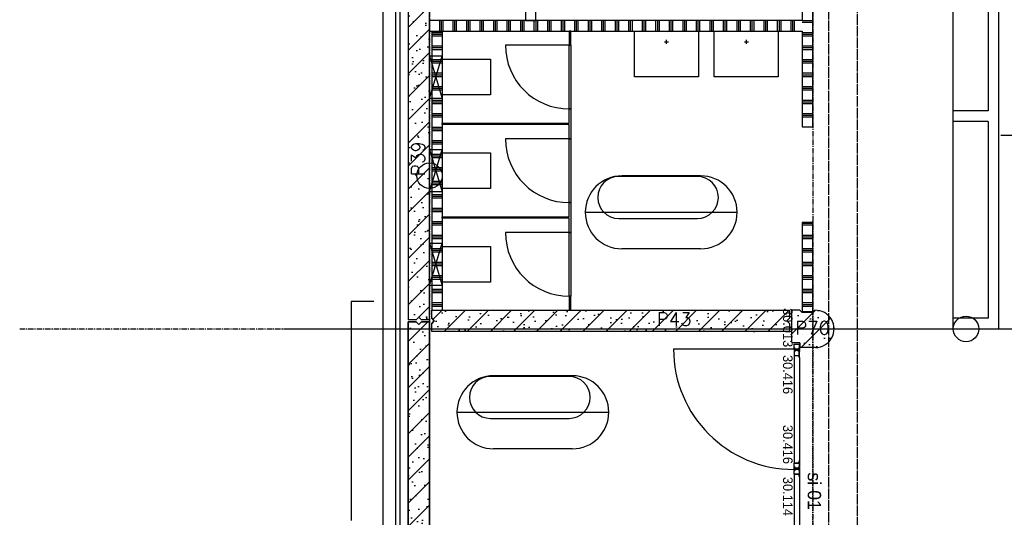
# Model space of a CAD drawing. Extents: x 0 to 1189, y 0 to 841.
# Tile 4 of 44: x 98 to 190, y 232 to 279. Entities that reach past the tile are written whole.
import ezdxf

# ---------------------------------------------------------------- set-up
doc = ezdxf.new("R2010")
doc.units = 0
doc.header["$PDSIZE"] = 2
for name, pattern in [('AUSGEZOGEN', [0]), ('B0304', [6, 5, -0.5, 0, -0.5]), ('DASHDOT', [25.4, 12.7, -6.35, 0, -6.35]), ('E0001', [1, 1, 0])]:
    doc.linetypes.add(name, pattern=pattern)
doc.layers.get('0').update_dxf_attribs({"linetype": 'CONTINUOUS'})
for name, color, linetype in [('AB$1A---_ATTRIB', 9, 'CONTINUOUS'), ('AL$1A---_ALGEMEEN', 9, 'CONTINUOUS'), ('AT$1A---_TEKSTK', 15, 'CONTINUOUS'), ('GOTEN', 3, 'CONTINUOUS'), ('STRAMIEN', 1, 'CONTINUOUS'), ('VITELDATA', 1, 'CONTINUOUS')]:
    doc.layers.add(name, color=color, linetype=linetype)
doc.styles.add('GBB_ISOP', font='b-gbp3.shx')
doc.styles.add('GBB_ISOT', font='b-gbt3.shx')
doc.styles.add('ROMANS', font='romans.shx', dxfattribs={"height": 300})

# ---------------------------------------------------------------- blocks, each defined once
blk = doc.blocks.new('$DAT003')
for p, q in [((3.2, 0.9), (2, 1.5)), ((2, -1.5), (2, 1.5)), ((0, 0), (2, 0)), ((3.2, -0.9), (2, -1.5))]:
    blk.add_line(p, q)
blk = doc.blocks.new('-STR-H2')
at = {"layer": 'AL$1A---_ALGEMEEN', "linetype": 'DASHDOT', "ltscale": 0.5}
blk.add_line((-3600, 0), (-9880, 0), dxfattribs=at)
at = {"layer": 'AL$1A---_ALGEMEEN', "linetype": 'Continuous', "ltscale": 2}
blk.add_circle((-10000, 0), 120, dxfattribs=at)
for p in [(-8560, 0), (-4960, 0)]:
    blk.add_point(p, dxfattribs=at)
blk = doc.blocks.new('-STR-H')
at = {"layer": 'AL$1A---_ALGEMEEN', "linetype": 'DASHDOT', "ltscale": 0.5}
blk.add_line((0, 0), (-9880, 0), dxfattribs=at)
at = {"layer": 'AL$1A---_ALGEMEEN', "linetype": 'Continuous', "ltscale": 2}
blk.add_circle((-10000, 0), 120, dxfattribs=at)
for p in [(-8560, 0), (-1360, 0)]:
    blk.add_point(p, dxfattribs=at)
blk = doc.blocks.new('30114')
at = {"layer": 'AL$1A---_ALGEMEEN', "color": 15, "linetype": 'AUSGEZOGEN'}
for p, q in [((-18.5, 3), (0, 3)), ((0, 1.5), (-18.5, 1.5)), ((0, 0), (-18.5, 0)), ((0, 21.22636), (0, 48.5)), ((0, 3), (0, 21.22636)), ((42, 1.5), (0, 1.5)), ((61.5, 0), (0, 0)), ((1.5, 50), (38.5, 50)), ((1.5, 21.22636), (1.5, 48.5)), ((1.5, 48.5), (38.5, 48.5)), ((1.5, 3), (1.5, 21.22636)), ((38.5, 48.5), (38.5, 43)), ((40, 48.5), (40, 43)), ((40, 43), (48.5, 43)), ((40, 41.5), (48.5, 41.5)), ((48.5, 8.5), (42, 8.5)), ((48.5, 7), (42, 7)), ((42, 3), (61.5, 3)), ((42, 1.5), (61.5, 1.5)), ((48.5, 41.5), (48.5, 21.22636)), ((48.5, 21.22636), (48.5, 8.5)), ((50, 41.5), (50, 21.22636)), ((50, 21.22636), (50, 8.5))]:
    blk.add_line(p, q, dxfattribs=at)
for centre, radius, start, end in [((-18.5, 1.5), 1.5, 90, 180), ((-18.5, 1.5), 1.5, 180, 270), ((1.5, 48.5), 1.5, 90, 180), ((0, 3), 1.5, 270, 0), ((38.5, 48.5), 1.5, 0, 90), ((40, 43), 1.5, 180, 270), ((42, 5), 3.5, 90, 180), ((42, 5), 3.5, 180, 270), ((42, 5), 2, 90, 180), ((42, 5), 2, 180, 270), ((48.5, 41.5), 1.5, 0, 90), ((48.5, 8.5), 1.5, 270, 0), ((61.5, 1.5), 1.5, 0, 90), ((61.5, 1.5), 1.5, 270, 0)]:
    blk.add_arc(centre, radius, start, end, dxfattribs=at)
blk = doc.blocks.new('30416')
at = {"layer": 'AL$1A---_ALGEMEEN', "color": 15, "linetype": 'AUSGEZOGEN'}
for p, q in [((-21.50002, 50), (9.86174, 50.00002)), ((-21.50002, 48.5), (-2.000015, 48.5)), ((-2.000015, 47), (-21.50002, 47)), ((-10, 31.0621), (-10, 41.5)), ((-10, 8.5), (-10, 31.0621)), ((-8.5, 43), (-2, 43)), ((-8.5, 41.5), (-2, 41.5)), ((-8.5, 31.0621), (-8.5, 41.5)), ((-8.5, 8.5), (-8.5, 31.0621)), ((0, 8.5), (-8.5, 8.5)), ((0, 7), (-8.5, 7)), ((-2.000015, 48.5), (9.86174, 48.5)), ((0, 1.5), (0, 7)), ((1.5, 1.5), (1.5, 7)), ((9.861786, 1.5), (1.5, 1.5)), ((9.861786, 0), (1.5, 0)), ((40, 1.500015), (9.861755, 1.5)), ((9.861786, 50), (38.5, 50.00002)), ((9.861786, 48.5), (38.5, 48.50002)), ((58.50002, 0.000015), (9.861786, 0)), ((38.5, 48.5), (38.5, 31.0621)), ((38.5, 31.06212), (38.5, 3.000015)), ((40, 48.5), (40, 31.0621)), ((40, 31.06212), (40, 3.000015)), ((40, 3.000015), (58.5, 3.000015)), ((58.50002, 1.500015), (40, 1.500015))]:
    blk.add_line(p, q, dxfattribs=at)
for centre, radius, start, end in [((-21.50002, 48.5), 1.5, 90, 180), ((-21.50002, 48.5), 1.5, 180, 270), ((-8.5, 41.5), 1.5, 90, 180), ((-8.5, 8.5), 1.5, 180, 270), ((-2.000015, 45), 3.5, 0, 90.00001), ((-2.000015, 45), 2, 0, 90.00001), ((-2.000015, 45), 3.5, 270, 0), ((-2.000015, 45), 2, 270, 0), ((0, 7), 1.5, 0, 90), ((1.5, 1.5), 1.5, 180, 270), ((38.5, 48.5), 1.5, 0, 90.00001), ((40, 3.000015), 1.5, 180, 270), ((58.50002, 1.500015), 1.5, 0, 90.00001), ((58.50002, 1.500015), 1.5, 270, 0)]:
    blk.add_arc(centre, radius, start, end, dxfattribs=at)
blk = doc.blocks.new('30013')
at = {"layer": 'AL$1A---_ALGEMEEN', "color": 15, "linetype": 'AUSGEZOGEN'}
for p, q in [((0, 48.5), (0, 20.92189)), ((0, 20.92189), (0, 1.5)), ((38.50001, 50), (1.500008, 50)), ((38.50001, 48.5), (1.500008, 48.5)), ((1.500008, 48.5), (1.500008, 20.92189)), ((1.500008, 20.92189), (1.500008, 1.5)), ((1.500008, 1.5), (42.00001, 1.5)), ((1.500008, 0), (61.50001, 0)), ((38.50001, 43), (38.50001, 48.5)), ((40.00001, 43), (40.00001, 48.5)), ((48.50001, 43), (40.00001, 43)), ((48.50001, 41.5), (40.00001, 41.5)), ((42.00001, 8.5), (48.50001, 8.5)), ((42.00001, 7), (48.50001, 7)), ((61.50001, 3), (42.00001, 3)), ((42.00001, 1.5), (61.50001, 1.5)), ((48.50001, 20.92189), (48.50001, 41.5)), ((48.50001, 8.5), (48.50001, 20.92189)), ((50.00001, 20.92189), (50.00001, 41.5)), ((50.00001, 8.5), (50.00001, 20.92189))]:
    blk.add_line(p, q, dxfattribs=at)
for centre, radius, start, end in [((1.500008, 1.5), 1.5, 180, 270), ((1.500015, 48.5), 1.5, 90, 180), ((38.49999, 48.5), 1.5, 0, 90), ((39.99999, 43), 1.5, 180, 270), ((41.99999, 5), 3.5, 90, 180), ((41.99999, 5), 3.5, 180, 270), ((41.99999, 5), 2, 90, 180), ((41.99999, 5), 2, 180, 270), ((48.49999, 41.5), 1.5, 0, 90), ((48.49999, 8.5), 1.5, 270, 0), ((61.50001, 1.5), 1.5, 0, 90), ((61.50001, 1.5), 1.5, 270, 0)]:
    blk.add_arc(centre, radius, start, end, dxfattribs=at)
blk = doc.blocks.new('XREF_B-A3-II-114')
at = {"layer": 'AL$1A---_ALGEMEEN', "ltscale": 2}
h = blk.add_hatch(dxfattribs=at)
h.set_pattern_fill('PREFB', color=8, scale=8, angle=360, style=0)
h.set_pattern_definition([(45, (24673.26, 36878.29), (-108.6116, 108.6116), []), (17, (24673.26, 36878.29), (41.26, 127.7242), [0, -130.56, -73.92, 0, -107.52]), (48, (24673.26, 36878.29), (-29.465, 129.875), [0, -129.28, 0, -131.84, 0, -106.24]), (71, (24673.26, 36878.29), (-76.6585, 107.6209), [0, -128, 0, -768, -105.28])])
h.paths.add_polyline_path([(24673.3, 37081.3), (24748.3, 37081.3), (24773.3, 37106.3), (24798.3, 37081.3), (24873.3, 37081.3), (24873.3, 44271.3), (24848.3, 44296.3), (24873.3, 44321.3), (24873.3, 44396.3), (24673.3, 44396.3)])
h = blk.add_hatch(dxfattribs=at)
h.set_pattern_fill('PREFB', color=8, scale=8, angle=180, style=0)
h.set_pattern_definition([(225, (24903.26, 37171.29), (108.6116, -108.6116), []), (197, (24903.26, 37171.29), (-41.26, -127.724), [0, -130.56, -73.92, 0, -107.52]), (228, (24903.26, 37171.29), (29.465, -129.875), [0, -129.28, 0, -131.84, 0, -106.24]), (251, (24903.26, 37171.29), (76.6585, -107.621), [0, -128, 0, -768, -105.28])])
h.paths.add_polyline_path([(28253.3, 36971.3), (28253.3, 37046.3), (28228.3, 37071.3), (28253.3, 37096.3), (28253.3, 37171.3), (24893.3, 37171.3), (24893.3, 37096.3), (24918.3, 37071.3), (24893.3, 37046.3), (24893.3, 36971.3)])
h = blk.add_hatch(dxfattribs=at)
h.set_pattern_fill('PREFB', color=8, scale=8, angle=180, style=0)
h.set_pattern_definition([(225, (28333.26, 37096.29), (108.61, -108.61), []), (197, (28333.26, 37096.29), (-41.26, -127.724), [0, -130.56, -73.92, 0, -107.52]), (228, (28333.26, 37096.29), (29.465, -129.875), [0, -129.28, 0, -131.84, 0, -106.24]), (251, (28333.26, 37096.29), (76.659, -107.62), [0, -128, 0, -768, -105.28])])
h.paths.add_polyline_path([(28493.2, 37171.2), (28473.3, 37151.3), (28373.3, 37151.3), (28353.3, 37171.3), (28273.3, 37171.3), (28273.3, 36874.3), (28283.3, 36864.3), (28353.3, 36864.3), (28353.3, 36821.3), (28498.3, 36821.3, 1.014604)])
h = blk.add_hatch(dxfattribs=at)
h.set_pattern_fill('PREFB', color=8, scale=8, angle=360, style=0)
h.set_pattern_definition([(45, (24673.26, 29799.29), (-108.6116, 108.6116), []), (17, (24673.26, 29799.29), (41.26, 127.7242), [0, -130.56, -73.92, 0, -107.52]), (48, (24673.26, 29799.29), (-29.465, 129.875), [0, -129.28, 0, -131.84, 0, -106.24]), (71, (24673.26, 29799.29), (-76.6585, 107.6209), [0, -128, 0, -768, -105.28])])
h.paths.add_polyline_path([(24873.3, 33361.3), (24848.3, 33386.3), (24848.3, 33406.3), (24873.3, 33431.3), (24873.3, 37061.3), (24798.3, 37061.3), (24773.3, 37036.3), (24748.3, 37061.3), (24673.3, 37061.3), (24673.3, 29596.3), (24873.3, 29596.3), (24873.3, 29671.3), (24848.3, 29696.3), (24873.3, 29721.3)])
at = {"layer": 'AL$1A---_ALGEMEEN', "color": 8, "ltscale": 2}
for p, q in [((24438.3, 29361.3), (24438.3, 44631.3)), ((24553.3, 44516.3), (24553.3, 29476.3)), ((24593.3, 44476.3), (24593.3, 29516.3)), ((30219.8, 36996.3), (30219.8, 42946.5)), ((30119.8, 40896.3), (30119.8, 39046.3)), ((28373.3, 40171.3), (28373.3, 39896.3)), ((28473.3, 38896.3), (28473.3, 40171.3)), ((28373.3, 39896.3), (24873.3, 39896.3)), ((24873.3, 39896.3), (24873.3, 39796.3)), ((24968.5, 39796.3), (24968.5, 39896.3)), ((24984.4, 39796.3), (24984.4, 39896.3)), ((25000.3, 39796.3), (25000.3, 39896.3)), ((25095.5, 39796.3), (25095.5, 39896.3)), ((25111.4, 39796.3), (25111.4, 39896.3)), ((25127.3, 39796.3), (25127.3, 39896.3)), ((25222.5, 39796.3), (25222.5, 39896.3)), ((25238.4, 39796.3), (25238.4, 39896.3)), ((25254.3, 39796.3), (25254.3, 39896.3)), ((25349.5, 39796.3), (25349.5, 39896.3)), ((25365.4, 39796.3), (25365.4, 39896.3)), ((25381.3, 39796.3), (25381.3, 39896.3)), ((25476.5, 39796.3), (25476.5, 39896.3)), ((25492.4, 39796.3), (25492.4, 39896.3)), ((25508.3, 39796.3), (25508.3, 39896.3)), ((25603.5, 39796.3), (25603.5, 39896.3)), ((25619.4, 39796.3), (25619.4, 39896.3)), ((25635.3, 39796.3), (25635.3, 39896.3)), ((25730.5, 39796.3), (25730.5, 39896.3)), ((25746.4, 39796.3), (25746.4, 39896.3)), ((25762.3, 39796.3), (25762.3, 39896.3)), ((25857.5, 39796.3), (25857.5, 39896.3)), ((25873.4, 39796.3), (25873.4, 39896.3)), ((25889.3, 39796.3), (25889.3, 39896.3)), ((25984.5, 39796.3), (25984.5, 39896.3)), ((26000.4, 39796.3), (26000.4, 39896.3)), ((26016.3, 39796.3), (26016.3, 39896.3)), ((26111.5, 39796.3), (26111.5, 39896.3)), ((26127.4, 39796.3), (26127.4, 39896.3)), ((26143.3, 39796.3), (26143.3, 39896.3)), ((26238.5, 39796.3), (26238.5, 39896.3)), ((26254.4, 39796.3), (26254.4, 39896.3)), ((26270.3, 39796.3), (26270.3, 39896.3)), ((26365.5, 39796.3), (26365.5, 39896.3)), ((26381.4, 39796.3), (26381.4, 39896.3)), ((26397.3, 39796.3), (26397.3, 39896.3)), ((26492.5, 39796.3), (26492.5, 39896.3)), ((26508.4, 39796.3), (26508.4, 39896.3)), ((26524.3, 39796.3), (26524.3, 39896.3)), ((26619.5, 39796.3), (26619.5, 39896.3)), ((26635.4, 39796.3), (26635.4, 39896.3)), ((26651.3, 39796.3), (26651.3, 39896.3)), ((26746.5, 39796.3), (26746.5, 39896.3)), ((26762.4, 39796.3), (26762.4, 39896.3)), ((26778.3, 39796.3), (26778.3, 39896.3)), ((26873.5, 39796.3), (26873.5, 39896.3)), ((26889.4, 39796.3), (26889.4, 39896.3)), ((26905.3, 39796.3), (26905.3, 39896.3)), ((27000.5, 39796.3), (27000.5, 39896.3)), ((27016.4, 39796.3), (27016.4, 39896.3)), ((27032.3, 39796.3), (27032.3, 39896.3)), ((27127.5, 39796.3), (27127.5, 39896.3)), ((27143.4, 39796.3), (27143.4, 39896.3)), ((27159.3, 39796.3), (27159.3, 39896.3)), ((27254.5, 39796.3), (27254.5, 39896.3)), ((27270.4, 39796.3), (27270.4, 39896.3)), ((27286.3, 39796.3), (27286.3, 39896.3)), ((27381.5, 39796.3), (27381.5, 39896.3)), ((27397.4, 39796.3), (27397.4, 39896.3)), ((27413.3, 39796.3), (27413.3, 39896.3)), ((27508.5, 39796.3), (27508.5, 39896.3)), ((27524.4, 39796.3), (27524.4, 39896.3)), ((27540.3, 39796.3), (27540.3, 39896.3)), ((27635.5, 39796.3), (27635.5, 39896.3)), ((27651.4, 39796.3), (27651.4, 39896.3)), ((27667.3, 39796.3), (27667.3, 39896.3)), ((27762.5, 39796.3), (27762.5, 39896.3)), ((27778.4, 39796.3), (27778.4, 39896.3)), ((27794.3, 39796.3), (27794.3, 39896.3)), ((27889.5, 39796.3), (27889.5, 39896.3)), ((27905.4, 39796.3), (27905.4, 39896.3)), ((27921.3, 39796.3), (27921.3, 39896.3)), ((28016.5, 39796.3), (28016.5, 39896.3)), ((28032.4, 39796.3), (28032.4, 39896.3)), ((28048.3, 39796.3), (28048.3, 39896.3)), ((28143.5, 39796.3), (28143.5, 39896.3)), ((28159.4, 39796.3), (28159.4, 39896.3)), ((28175.3, 39796.3), (28175.3, 39896.3)), ((28270.5, 39796.3), (28270.5, 39896.3)), ((28286.4, 39796.3), (28286.4, 39896.3)), ((28302.3, 39796.3), (28302.3, 39896.3)), ((28373.3, 39894.2), (28473.3, 39894.2)), ((28373.3, 39878.3), (28473.3, 39878.3)), ((24873.3, 39796.3), (28373.3, 39796.3)), ((24893.3, 39796.3), (24893.3, 37171.3)), ((24893.3, 39783), (24993.3, 39783)), ((24993.3, 39796.3), (24993.3, 37171.3)), ((26185.8, 39796.3), (26185.8, 39664.3)), ((26200.8, 39796.3), (26185.8, 39796.3)), ((26200.8, 39664.3), (26200.8, 39796.3)), ((28373.3, 39796.3), (28373.3, 38896.3)), ((28373.3, 39783), (28473.3, 39783)), ((24893.3, 39767.2), (24993.3, 39767.2)), ((24893.3, 39751.3), (24993.3, 39751.3)), ((28373.3, 39767.2), (28473.3, 39767.2)), ((28373.3, 39751.3), (28473.3, 39751.3)), ((24893.3, 39656), (24993.3, 39656)), ((24893.3, 39640.2), (24993.3, 39640.2)), ((24893.3, 39624.3), (24993.3, 39624.3)), ((26185.8, 39664.3), (25585.8, 39664.3)), ((26185.8, 39664.3), (26200.8, 39664.3)), ((28373.3, 39656), (28473.3, 39656)), ((28373.3, 39640.2), (28473.3, 39640.2)), ((28373.3, 39624.3), (28473.3, 39624.3)), ((24893.3, 39529), (24983, 39529)), ((24893.3, 39513.2), (24978.2, 39513.2)), ((24893.3, 39497.3), (24973.5, 39497.3)), ((24973.5, 39497.3), (24993.3, 39497.3)), ((24978.2, 39513.2), (24993.3, 39513.2)), ((24983, 39529), (24993.3, 39529)), ((28373.3, 39529), (28473.3, 39529)), ((28373.3, 39513.2), (28473.3, 39513.2)), ((28373.3, 39497.3), (28473.3, 39497.3)), ((24893.3, 39402), (24921.6, 39402)), ((24921.6, 39402), (24944.9, 39402)), ((24944.9, 39402), (24993.3, 39402)), ((28373.3, 39402), (28473.3, 39402)), ((24893.3, 39386.2), (24926.4, 39386.2)), ((24893.3, 39370.3), (24931.2, 39370.3)), ((24926.4, 39386.2), (24940.1, 39386.2)), ((24931.2, 39370.3), (24935.4, 39370.3)), ((24935.4, 39370.3), (24993.3, 39370.3)), ((24940.1, 39386.2), (24993.3, 39386.2)), ((28373.3, 39386.2), (28473.3, 39386.2)), ((28373.3, 39370.3), (28473.3, 39370.3)), ((24893.3, 39275), (24906.8, 39275)), ((24893.3, 39259.2), (24902, 39259.2)), ((24893.3, 39243.3), (24897.3, 39243.3)), ((24897.3, 39243.3), (24969.3, 39243.3)), ((24902, 39259.2), (24964.5, 39259.2)), ((24906.8, 39275), (24959.7, 39275)), ((24959.7, 39275), (24993.3, 39275)), ((24964.5, 39259.2), (24993.3, 39259.2)), ((24969.3, 39243.3), (24993.3, 39243.3)), ((28373.3, 39275), (28473.3, 39275)), ((28373.3, 39259.2), (28473.3, 39259.2)), ((28373.3, 39243.3), (28473.3, 39243.3)), ((24893.3, 39148), (24993.3, 39148)), ((24893.3, 39132.2), (24993.3, 39132.2)), ((28373.3, 39148), (28473.3, 39148)), ((28373.3, 39132.2), (28473.3, 39132.2)), ((24893.3, 39116.3), (24993.3, 39116.3)), ((26185.8, 38931.3), (26185.8, 39064.3)), ((26185.8, 39064.3), (26200.8, 39064.3)), ((26200.8, 39064.3), (26200.8, 38783.3)), ((28373.3, 39116.3), (28473.3, 39116.3)), ((30119.8, 39046.3), (29789.8, 39046.3)), ((29789.8, 39046.3), (29789.8, 38946.3)), ((24893.3, 39021), (24993.3, 39021)), ((24893.3, 39005.2), (24993.3, 39005.2)), ((24893.3, 38989.3), (24993.3, 38989.3)), ((28373.3, 39021), (28473.3, 39021)), ((28373.3, 39005.2), (28473.3, 39005.2)), ((28373.3, 38989.3), (28473.3, 38989.3)), ((30119.8, 38946.3), (29789.8, 38946.3)), ((30119.8, 38946.3), (30119.8, 37096.3)), ((24893.3, 38894), (24993.3, 38894)), ((24893.3, 38878.2), (24993.3, 38878.2)), ((24893.3, 38862.3), (24993.3, 38862.3)), ((24993.3, 38931.3), (26185.8, 38931.3)), ((24993.3, 38916.3), (24993.3, 38931.3)), ((24993.3, 38931.3), (24993.3, 38916.3)), ((26185.8, 38916.3), (24993.3, 38916.3)), ((26185.8, 38783.3), (26185.8, 38916.3)), ((28373.3, 38896.3), (28473.3, 38896.3)), ((24893.3, 38767), (24993.3, 38767)), ((26185.8, 38783.3), (25585.8, 38783.3)), ((26200.8, 38783.3), (26185.8, 38783.3)), ((24893.3, 38751.2), (24993.3, 38751.2)), ((24893.3, 38735.3), (24993.3, 38735.3)), ((24893.3, 38640), (24980.3, 38640)), ((24893.3, 38624.2), (24975.5, 38624.2)), ((24893.3, 38608.3), (24895.8, 38608.3)), ((24895.8, 38608.3), (24970.8, 38608.3)), ((24970.8, 38608.3), (24993.3, 38608.3)), ((24975.5, 38624.2), (24993.3, 38624.2)), ((24980.3, 38640), (24993.3, 38640)), ((24893.3, 38513), (24924.3, 38513)), ((24893.3, 38497.2), (24929.1, 38497.2)), ((24893.3, 38481.3), (24932.7, 38481.3)), ((24924.3, 38513), (24942.2, 38513)), ((24929.1, 38497.2), (24937.4, 38497.2)), ((24932.7, 38481.3), (24933.9, 38481.3)), ((24933.9, 38481.3), (24993.3, 38481.3)), ((24937.4, 38497.2), (24993.3, 38497.2)), ((24942.2, 38513), (24993.3, 38513)), ((24893.3, 38386), (24904.1, 38386)), ((24904.1, 38386), (24962.4, 38386)), ((24962.4, 38386), (24993.3, 38386)), ((24893.3, 38370.2), (24899.3, 38370.2)), ((24893.3, 38354.3), (24894.6, 38354.3)), ((24894.6, 38354.3), (24972, 38354.3)), ((24899.3, 38370.2), (24967.2, 38370.2)), ((24967.2, 38370.2), (24993.3, 38370.2)), ((24972, 38354.3), (24993.3, 38354.3)), ((24893.3, 38259), (24993.3, 38259)), ((24893.3, 38243.2), (24993.3, 38243.2)), ((24893.3, 38227.3), (24993.3, 38227.3)), ((24893.3, 38132), (24993.3, 38132)), ((24893.3, 38116.2), (24993.3, 38116.2)), ((26185.8, 38051.3), (26185.8, 38183.3)), ((26185.8, 38183.3), (26200.8, 38183.3)), ((26200.8, 38183.3), (26200.8, 37903.3)), ((24893.3, 38100.3), (24993.3, 38100.3)), ((24993.3, 38051.3), (26185.8, 38051.3)), ((24993.3, 38036.3), (24993.3, 38051.3)), ((24993.3, 38051.3), (24993.3, 38036.3)), ((26185.8, 38036.3), (24993.3, 38036.3)), ((26185.8, 37903.3), (26185.8, 38036.3)), ((24893.3, 38005), (24993.3, 38005)), ((24893.3, 37989.2), (24993.3, 37989.2)), ((24893.3, 37973.3), (24993.3, 37973.3)), ((28473.3, 37996.3), (28373.3, 37996.3)), ((28373.3, 37996.3), (28373.3, 37161.3)), ((28373.3, 37989.2), (28473.3, 37989.2)), ((28373.3, 37973.3), (28473.3, 37973.3)), ((28473.3, 37161.3), (28473.3, 37996.3)), ((24893.3, 37878), (24993.3, 37878)), ((24893.3, 37862.2), (24993.3, 37862.2)), ((24893.3, 37846.3), (24993.3, 37846.3)), ((26185.8, 37903.3), (25585.8, 37903.3)), ((26200.8, 37903.3), (26185.8, 37903.3)), ((28373.3, 37878), (28473.3, 37878)), ((28373.3, 37862.2), (28473.3, 37862.2)), ((28373.3, 37846.3), (28473.3, 37846.3)), ((24893.3, 37751), (24977.6, 37751)), ((24977.6, 37751), (24993.3, 37751)), ((28373.3, 37751), (28473.3, 37751)), ((24893.3, 37735.2), (24893.7, 37735.2)), ((24893.3, 37719.3), (24898.5, 37719.3)), ((24893.7, 37735.2), (24972.8, 37735.2)), ((24898.5, 37719.3), (24968.1, 37719.3)), ((24968.1, 37719.3), (24993.3, 37719.3)), ((24972.8, 37735.2), (24993.3, 37735.2)), ((28373.3, 37735.2), (28473.3, 37735.2)), ((28373.3, 37719.3), (28473.3, 37719.3)), ((24893.3, 37624), (24927, 37624)), ((24893.3, 37608.2), (24931.8, 37608.2)), ((24893.3, 37592.3), (24930, 37592.3)), ((24927, 37624), (24939.5, 37624)), ((24930, 37592.3), (24936.6, 37592.3)), ((24931.8, 37608.2), (24934.7, 37608.2)), ((24934.7, 37608.2), (24993.3, 37608.2)), ((24936.6, 37592.3), (24993.3, 37592.3)), ((24939.5, 37624), (24993.3, 37624)), ((28373.3, 37624), (28473.3, 37624)), ((28373.3, 37608.2), (28473.3, 37608.2)), ((28373.3, 37592.3), (28473.3, 37592.3)), ((24893.3, 37497), (24901.4, 37497)), ((24893.3, 37481.2), (24896.6, 37481.2)), ((24893.3, 37465.3), (24974.7, 37465.3)), ((24896.6, 37481.2), (24969.9, 37481.2)), ((24901.4, 37497), (24965.1, 37497)), ((24965.1, 37497), (24993.3, 37497)), ((24969.9, 37481.2), (24993.3, 37481.2)), ((24974.7, 37465.3), (24993.3, 37465.3)), ((28373.3, 37497), (28473.3, 37497)), ((28373.3, 37481.2), (28473.3, 37481.2)), ((28373.3, 37465.3), (28473.3, 37465.3)), ((24893.3, 37370), (24993.3, 37370)), ((28373.3, 37370), (28473.3, 37370)), ((24893.3, 37354.2), (24993.3, 37354.2)), ((24893.3, 37338.3), (24993.3, 37338.3)), ((26185.8, 37303.3), (26185.8, 37171.3)), ((26200.8, 37303.3), (26185.8, 37303.3)), ((26200.8, 37171.3), (26200.8, 37303.3)), ((28373.3, 37354.2), (28473.3, 37354.2)), ((28373.3, 37338.3), (28473.3, 37338.3)), ((24348.9, 37252.4), (24138.3, 37252.4)), ((24138.3, 37252.4), (24138.3, 35194.4)), ((24893.3, 37243), (24993.3, 37243)), ((24893.3, 37227.2), (24993.3, 37227.2)), ((24893.3, 37211.3), (24993.3, 37211.3)), ((28373.3, 37243), (28473.3, 37243)), ((28373.3, 37227.2), (28473.3, 37227.2)), ((28373.3, 37211.3), (28473.3, 37211.3)), ((26185.8, 37171.3), (26200.8, 37171.3)), ((28373.3, 37161.3), (28373.3, 37161.3)), ((28373.3, 37161.3), (28473.3, 37161.3)), ((28473.3, 37161.3), (28473.3, 37161.3)), ((29789.8, 37096.3), (29789.8, 36996.3)), ((30119.8, 37096.3), (29789.8, 37096.3)), ((30119.8, 37096.3), (29839.8, 37096.3)), ((29789.8, 36996.3), (30219.8, 36996.3)), ((29839.8, 36996.3), (30219.8, 36996.3)), ((30219.8, 36996.3), (33202.1, 36996.3)), ((27165.3, 36807.8), (28298.3, 36807.8)), ((28298.3, 36747.8), (28298.3, 35734.8)), ((28348.3, 36727.8), (28348.3, 35754.8)), ((28298.3, 35629.8), (28298.3, 34524.8)), ((28348.3, 35609.8), (28348.3, 34544.8))]:
    blk.add_line(p, q, dxfattribs=at)
at = {"layer": 'AL$1A---_ALGEMEEN', "color": 8, "linetype": 'Continuous', "ltscale": 2}
for p, q in [((24673.3, 44396.3), (24673.3, 37081.3)), ((24873.3, 37081.3), (24873.3, 44271.3)), ((24748.3, 37081.3), (24773.3, 37106.3)), ((24773.3, 37106.3), (24798.3, 37081.3)), ((28273.3, 37171.3), (28273.3, 36874.3)), ((28353.3, 37171.3), (28273.3, 37171.3)), ((28353.3, 37171.3), (28373.3, 37151.3)), ((28473.3, 37151.3), (28373.3, 37151.3)), ((28493.2, 37171.2), (28473.3, 37151.3)), ((24748.3, 37081.3), (24673.3, 37081.3)), ((24673.3, 29596.3), (24673.3, 37061.3)), ((24673.3, 37061.3), (24748.3, 37061.3)), ((24748.3, 37061.3), (24773.3, 37036.3)), ((24773.3, 37036.3), (24798.3, 37061.3)), ((24873.3, 37081.3), (24798.3, 37081.3)), ((24798.3, 37061.3), (24873.3, 37061.3)), ((24873.3, 37061.3), (24873.3, 33431.3)), ((28283.3, 36864.3), (28273.3, 36874.3)), ((28353.3, 36864.3), (28283.3, 36864.3)), ((28353.3, 36864.3), (28353.3, 36821.3)), ((28498.3, 36821.3), (28353.3, 36821.3))]:
    blk.add_line(p, q, dxfattribs=at)
at = {"layer": 'AL$1A---_ALGEMEEN', "color": 8}
for p, q in [((29789.3, 42846.5), (29789.8, 37096.3)), ((25773.3, 40271.3), (25773.3, 39896.3)), ((25873.3, 39896.3), (25873.3, 40271.3)), ((25773.3, 39896.3), (25873.3, 39896.3)), ((27080.5, 39694.9), (27118.4, 39694.9)), ((27099.4, 39675.9), (27099.4, 39713.8)), ((27830.5, 39694.9), (27868.4, 39694.9)), ((27849.4, 39675.9), (27849.4, 39713.8)), ((24873.3, 39563.3), (24993.3, 39163.3)), ((24873.3, 39163.3), (24993.3, 39563.3)), ((24873.3, 38683.3), (24993.3, 38283.3)), ((24873.3, 38283.3), (24993.3, 38683.3)), ((24873.3, 37803.3), (24993.3, 37403.3)), ((24873.3, 37403.3), (24993.3, 37803.3))]:
    blk.add_line(p, q, dxfattribs=at)
at = {"layer": 'AL$1A---_ALGEMEEN', "color": 8, "linetype": 'ByBlock'}
for p, q in [((27389.1, 38429.6), (26650.6, 38429.6)), ((27419.6, 38435.4), (26679.3, 38435.4)), ((26336.2, 38092.2), (27762.8, 38092.2)), ((27390.9, 38030.6), (26650.6, 38030.6)), ((27419.6, 37749), (26679.3, 37749)), ((26183.9, 36550.2), (25445.4, 36550.2)), ((26214.3, 36556), (25474.1, 36556)), ((25130.9, 36212.8), (26557.5, 36212.8)), ((26185.6, 36151.2), (25445.4, 36151.2)), ((26214.3, 35869.6), (25474.1, 35869.6))]:
    blk.add_line(p, q, dxfattribs=at)
at = {"layer": 'AL$1A---_ALGEMEEN', "color": 8, "linetype": 'DASHDOT'}
for p, q in [((24873.3, 29030), (24873.3, 38018.5)), ((28473.3, 29030), (28473.3, 38018.5)), ((23398.9, 36996.3), (29371, 36996.3))]:
    blk.add_line(p, q, dxfattribs=at)
at = {"layer": 'AL$1A---_ALGEMEEN', "color": 8}
for points in [[(26798.3, 39366.3), (26798.3, 39796.3), (27398.3, 39796.3), (27398.3, 39366.3)], [(27548.3, 39366.3), (27548.3, 39796.3), (28148.3, 39796.3), (28148.3, 39366.3)], [(24873.3, 39563.3), (24993.3, 39563.3), (24993.3, 39163.3), (24873.3, 39163.3)], [(24873.3, 38683.3), (24993.3, 38683.3), (24993.3, 38283.3), (24873.3, 38283.3)], [(24873.3, 37803.3), (24993.3, 37803.3), (24993.3, 37403.3), (24873.3, 37403.3)]]:
    blk.add_lwpolyline(points, close=True, dxfattribs=at)
at = {"layer": 'AL$1A---_ALGEMEEN', "color": 8, "ltscale": 2}
for points in [[(26200.8, 39664.3), (26200.8, 39064.3), (26185.8, 39064.3), (26185.8, 39664.3)], [(26200.8, 38783.3), (26200.8, 38183.3), (26185.8, 38183.3), (26185.8, 38783.3)], [(26200.8, 37903.3), (26200.8, 37303.3), (26185.8, 37303.3), (26185.8, 37903.3)]]:
    blk.add_lwpolyline(points, close=True, dxfattribs=at)
at = {"layer": 'AL$1A---_ALGEMEEN', "color": 8}
for points in [[(24993.3, 39531.3), (25445.4, 39531.3), (25445.4, 39195.2), (24993.3, 39195.2)], [(24993.3, 38651.3), (25445.4, 38651.3), (25445.4, 38315.2), (24993.3, 38315.2)], [(24993.3, 37771.3), (25445.4, 37771.3), (25445.4, 37435.2), (24993.3, 37435.2)]]:
    blk.add_lwpolyline(points, dxfattribs=at)
at = {"layer": 'AL$1A---_ALGEMEEN', "color": 8, "linetype": 'Continuous', "ltscale": 2}
for points in [[(24893.3, 37096.3), (24893.3, 37171.3)], [(24893.3, 37171.3), (28253.3, 37171.3), (28253.3, 37096.3)], [(24893.3, 37096.3), (24918.3, 37071.3), (24893.3, 37046.3)], [(28253.3, 37046.3), (28228.3, 37071.3), (28253.3, 37096.3)], [(24673.3, 37061.3), (24673.3, 29596.3), (24873.3, 29596.3), (24873.3, 29671.3), (24848.3, 29696.3), (24873.3, 29721.3), (24873.3, 33361.3), (24848.3, 33386.3), (24848.3, 33406.3), (24873.3, 33431.3), (24873.3, 37061.3), (24798.3, 37061.3), (24773.3, 37036.3), (24748.3, 37061.3), (24673.3, 37061.3)], [(28253.3, 37046.3), (28253.3, 36971.3), (24893.3, 36971.3), (24893.3, 37046.3)]]:
    blk.add_lwpolyline(points, dxfattribs=at)
at = {"layer": 'AL$1A---_ALGEMEEN', "color": 8, "linetype": 'Continuous'}
blk.add_lwpolyline([(24893.3, 37171.3), (28253.3, 37171.3), (28253.3, 37096.3), (28228.3, 37071.3), (28253.3, 37046.3), (28253.3, 36971.3), (24893.3, 36971.3), (24893.3, 37046.3), (24918.3, 37071.3), (24893.3, 37096.3), (24893.3, 37171.3)], dxfattribs=at)
at = {"layer": 'AL$1A---_ALGEMEEN', "color": 8, "ltscale": 2}
for centre, radius in [((26185.8, 39664.3), 600), ((26185.8, 38783.3), 600), ((26185.8, 37903.3), 600), ((28298.3, 36807.8), 1133)]:
    blk.add_arc(centre, radius, 180, 270, dxfattribs=at)
at = {"layer": 'AL$1A---_ALGEMEEN', "color": 8, "linetype": 'ByBlock'}
for centre, radius, start, end in [((26679.3, 38092.2), 343.2, 90, 270), ((26650.6, 38232), 197.6, 90, 270), ((27389.1, 38232), 197.6, 270, 90), ((27419.6, 38092.2), 343.2, 270, 90), ((25474.1, 36212.8), 343.2, 90, 270), ((25445.4, 36352.6), 197.6, 90, 270), ((26183.9, 36352.6), 197.6, 270, 90), ((26214.3, 36212.8), 343.2, 270, 90)]:
    blk.add_arc(centre, radius, start, end, dxfattribs=at)
at = {"layer": 'AL$1A---_ALGEMEEN', "color": 8, "linetype": 'Continuous', "ltscale": 2}
blk.add_arc((28498.3, 36996.3), 175, 270, 91.66134, dxfattribs=at)
at = {"layer": 'STRAMIEN', "color": 8, "linetype": 'B0304', "ltscale": 10}
for p, q in [((24873.3, 85496.3), (24873.3, 24869.3)), ((28473.3, 85496.3), (28473.3, 24869.3)), ((21023.3, 36996.3), (107938.3, 36996.3))]:
    blk.add_line(p, q, dxfattribs=at)
at = {"layer": 'AL$1A---_ALGEMEEN', "color": 8, "linetype": 'Continuous', "ltscale": 2}
for name, p, rotation in [('-STR-H', (24873.3, 35636.3), 270), ('-STR-H', (24873.3, 28436.3), 270), ('-STR-H', (28473.3, 38356.3), 90), ('-STR-H2', (19913.3, 36996.3), 180)]:
    blk.add_blockref(name, p, dxfattribs=dict(at, rotation=rotation))
at = {"layer": 'AL$1A---_ALGEMEEN', "color": 8, "ltscale": 2, "xscale": -1, "rotation": 89.99999999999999}
for name, p in [('30013', (28348.3, 36854.3)), ('30416', (28348.3, 36786.3))]:
    blk.add_blockref(name, p, dxfattribs=at)
at = {"layer": 'AL$1A---_ALGEMEEN', "color": 8, "ltscale": 2, "rotation": 89.99999999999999}
for name, p in [('30416', (28348.3, 35696.3)), ('30114', (28348.3, 35628.3))]:
    blk.add_blockref(name, p, dxfattribs=at)
at = {"layer": 'AB$1A---_ATTRIB', "color": 8, "linetype": 'Continuous', "style": 'ROMANS'}
for tag, p, height in [('RUIMTENUMMER', (87442.2, 75784.3), 200), ('PEILMAAT', (87387.8, 75526.7), 150), ('RUIMTENUMMER', (26336.9, 75275.3), 200), ('PEILMAAT', (26282.4, 75017.6), 150), ('RUIMTENUMMER', (28654, 73979.3), 200), ('PEILMAAT', (28599.6, 73721.7), 150), ('RUIMTENUMMER', (26336.9, 72871.7), 200), ('PEILMAAT', (26282.4, 72614.1), 150), ('RUIMTENUMMER', (87442.2, 71084.6), 200), ('PEILMAAT', (87387.8, 70827), 150), ('RUIMTENUMMER', (26601.2, 70493.7), 200), ('RUIMTENUMMER', (44704, 70493.7), 200), ('RUIMTENUMMER', (63062.3, 70493.7), 200), ('PEILMAAT', (26546.7, 70236), 150), ('PEILMAAT', (44649.6, 70236), 150), ('PEILMAAT', (63007.8, 70236), 150), ('RUIMTENUMMER', (25708.6, 68385.8), 200), ('PEILMAAT', (25654.2, 68128.1), 150), ('RUIMTENUMMER', (87442.2, 66868.4), 200), ('PEILMAAT', (87387.8, 66610.8), 150), ('RUIMTENUMMER', (86685.5, 65335.5), 200), ('RUIMTENUMMER', (28776.8, 65054), 200), ('RUIMTENUMMER', (78665.1, 65031.8), 200), ('PEILMAAT', (86631.1, 65077.8), 150), ('PEILMAAT', (28722.3, 64796.3), 150), ('PEILMAAT', (78610.6, 64774.2), 150), ('RUIMTENUMMER', (76130.5, 63991.8), 200), ('RUIMTENUMMER', (81542.8, 63991.8), 200), ('RUIMTENUMMER', (94007.4, 64082), 200), ('RUIMTENUMMER', (84340.8, 63737), 200), ('RUIMTENUMMER', (87792.8, 63737), 200), ('PEILMAAT', (93953, 63824.4), 150), ('PEILMAAT', (76076, 63734.2), 150), ('PEILMAAT', (81488.4, 63734.2), 150), ('PEILMAAT', (84286.3, 63479.4), 150), ('PEILMAAT', (87738.3, 63479.4), 150), ('RUIMTENUMMER', (91439.1, 63158.4), 200), ('RUIMTENUMMER', (28776.8, 63059), 200), ('RUIMTENUMMER', (78665.1, 63062.4), 200), ('PEILMAAT', (91384.6, 62900.7), 150), ('PEILMAAT', (28722.3, 62801.4), 150), ('PEILMAAT', (78610.6, 62804.8), 150), ('RUIMTENUMMER', (84600.2, 60368.4), 200), ('PEILMAAT', (84545.7, 60110.7), 150), ('RUIMTENUMMER', (76130.5, 53241.2), 200), ('RUIMTENUMMER', (84607.4, 53241.2), 200), ('RUIMTENUMMER', (30604.4, 53028.2), 200), ('RUIMTENUMMER', (54379.1, 53028.2), 200), ('PEILMAAT', (76076, 52983.5), 150), ('PEILMAAT', (84552.9, 52983.5), 150), ('PEILMAAT', (30550, 52770.6), 150), ('PEILMAAT', (54324.7, 52770.6), 150), ('RUIMTENUMMER', (93701.8, 49262.7), 200), ('PEILMAAT', (93647.4, 49005.1), 150), ('RUIMTENUMMER', (84528.4, 46579.5), 200), ('PEILMAAT', (84474, 46321.9), 150), ('RUIMTENUMMER', (81571.1, 43181.4), 200), ('RUIMTENUMMER', (78360.3, 43177.3), 200), ('RUIMTENUMMER', (26316.2, 42849.1), 200), ('PEILMAAT', (78305.9, 42919.7), 150), ('PEILMAAT', (81516.7, 42923.8), 150), ('PEILMAAT', (26261.7, 42591.5), 150), ('RUIMTENUMMER', (28811.7, 41376.8), 200), ('PEILMAAT', (28757.3, 41119.2), 150), ('RUIMTENUMMER', (26316.2, 40510.8), 200), ('PEILMAAT', (26261.7, 40253.2), 150), ('RUIMTENUMMER', (84741.9, 39845.5), 200), ('PEILMAAT', (84687.4, 39587.8), 150), ('RUIMTENUMMER', (76066.8, 38648.8), 200), ('PEILMAAT', (76012.3, 38391.2), 150), ('RUIMTENUMMER', (79484.9, 38209.6), 200), ('RUIMTENUMMER', (81708.5, 38209.6), 200), ('RUIMTENUMMER', (26547.3, 38135.6), 200), ('PEILMAAT', (26492.9, 37878), 150), ('PEILMAAT', (79430.4, 37952), 150), ('PEILMAAT', (81654.1, 37952), 150), ('RUIMTENUMMER', (44826.2, 37734.4), 200), ('RUIMTENUMMER', (62879.9, 37734.4), 200), ('PEILMAAT', (44771.8, 37476.8), 150), ('PEILMAAT', (62825.5, 37476.8), 150), ('RUIMTENUMMER', (80668.5, 36366.7), 200), ('RUIMTENUMMER', (25342.1, 36256.2), 200), ('PEILMAAT', (80614.1, 36109), 150), ('PEILMAAT', (25287.7, 35998.5), 150), ('RUIMTENUMMER', (91183.6, 35270.7), 200), ('RUIMTENUMMER', (98529.4, 35270.7), 200), ('PEILMAAT', (91129.1, 35013.1), 150), ('PEILMAAT', (98475, 35013.1), 150), ('RUIMTENUMMER', (28777, 32678), 200), ('RUIMTENUMMER', (80668.5, 32690.2), 200), ('PEILMAAT', (28722.6, 32420.4), 150), ('PEILMAAT', (80614.1, 32432.6), 150), ('RUIMTENUMMER', (28777, 30449.2), 200), ('PEILMAAT', (28722.6, 30191.6), 150), ('RUIMTENUMMER', (81103.6, 27867.3), 200), ('RUIMTENUMMER', (83871.5, 27864.4), 200), ('PEILMAAT', (81049.1, 27609.7), 150), ('PEILMAAT', (83817, 27606.8), 150)]:
    blk.add_attdef(tag, p, '', height=height, dxfattribs=at)
for tag, p, height in [('RUIMTENUMMER', (25294.2, 72566.8), 200), ('PEILMAAT', (25551.8, 72512.3), 150), ('RUIMTENUMMER', (25279.6, 40147.1), 200), ('PEILMAAT', (25537.2, 40092.6), 150)]:
    blk.add_attdef(tag, p, '', height=height, rotation=90, dxfattribs=at)
at = {"layer": 'AT$1A---_TEKSTK', "color": 8, "ltscale": 2}
for s, height, rotation, style, p in [('P39', 125, 90, 'ROMANS', (24828.8, 38434)), ('30.013', 90, 270, 'GBB_ISOP', (28193.8, 37192.2)), ('30.416', 90, 270, 'GBB_ISOP', (28193.8, 36751.1)), ('30.416', 90, 270, 'GBB_ISOP', (28193.8, 36094.2)), ('si 01', 125, 270, 'GBB_ISOT', (28426, 35647.3)), ('30.114', 90, 270, 'GBB_ISOP', (28193.8, 35605.5))]:
    blk.add_text(s, height=height, rotation=rotation, dxfattribs=dict(at, style=style)).set_placement(p)
at = {"layer": 'AT$1A---_TEKSTK', "color": 8, "ltscale": 2, "style": 'ROMANS'}
for s, p in [('P43', (27007.6, 37025.5)), ('P70', (28308.3, 36943.3))]:
    blk.add_text(s, height=125, dxfattribs=at).set_placement(p)

msp = doc.modelspace()

# ---------------------------------------------------------------- linework, layer by layer
at = {"layer": 'GOTEN', "linetype": 'E0001'}
for p, q in [((173.818, 300.77), (173.818, 178.003)), ((176.518, 298.07), (176.518, 201.349))]:
    msp.add_line(p, q, dxfattribs=at)

# ---------------------------------------------------------------- block references
at = {"xscale": 0.01, "yscale": 0.01, "zscale": 0.01}
msp.add_blockref('XREF_B-A3-II-114', (-112.392, -120.185), dxfattribs=at)
at = {"layer": 'VITELDATA'}
msp.add_blockref('$DAT003', (190, 268), dxfattribs=at)

doc.saveas('drawing.dxf')
